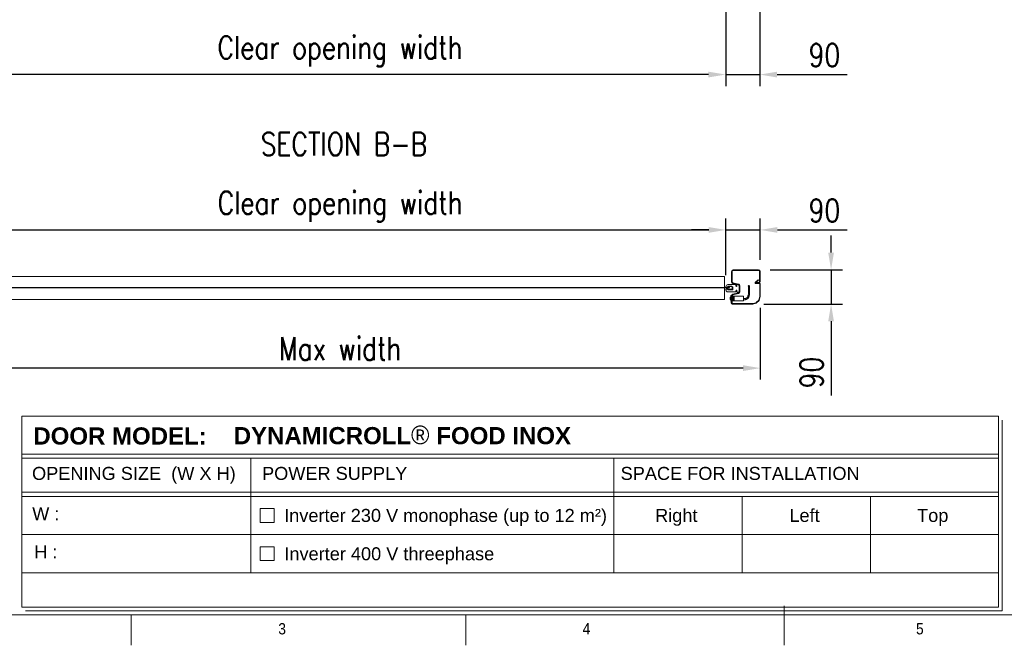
# Model space of a CAD drawing. Header units: millimetres. Extents: x 1545 to 17790, y 764 to 5765.
# Tile 3 of 5: x 3060 to 5640, y 964 to 2603. Entities that reach past the tile are written whole.
import ezdxf

# ---------------------------------------------------------------- set-up
doc = ezdxf.new("R2010")
doc.units = ezdxf.units.MM
doc.header["$LTSCALE"] = 50
doc.header["$PDSIZE"] = -1
doc.layers.add('FORMAT', color=7, linetype='Continuous')
doc.styles.add('NYIP', font='romans.shx', dxfattribs={"width": 0.8})
doc.styles.add('SLDTEXTSTYLE0', font='GOTHIC.TTF', dxfattribs={"width": 0.913})
doc.styles.get("Standard").update_dxf_attribs({"font": 'GOTHIC.TTF'})
doc.dimstyles.new('STANDARD35', dxfattribs={"dimscale": 35, "dimtxt": 2, "dimasz": 1.5, "dimexe": 1, "dimexo": 1, "dimgap": 0.7, "dimtad": 1, "dimdec": 0, "dimdsep": 46, "dimtxsty": 'NYIP', "dimcen": 0, "dimclrd": 1, "dimclre": 1, "dimclrt": 2, "dimadec": 0, "dimazin": 0, "dimtfac": 1, "dimtdec": 0, "dimtix": 1, "dimtmove": 0, "dimatfit": 3, "dimfxl": 0, "dimtvp": 1, "dimtolj": 1, "dimtzin": 0, "dimarcsym": 0})

# ---------------------------------------------------------------- blocks, each defined once
blk = doc.blocks.new('A$C7C9C4F3F')
at = {"layer": 'FORMAT', "color": 7, "lineweight": 5}
for p, q in [((8295, 0), (8295, 258.3)), ((199.3, 199.3), (16199.3, 199.3)), ((4017.9, 199.3), (4017.9, 0)), ((6210.3, 0), (6210.3, 199.3))]:
    blk.add_line(p, q, dxfattribs=at)
at = {"color": 7, "lineweight": 5, "char_height": 73.8, "attachment_point": 1, "style": 'SLDTEXTSTYLE0'}
for s, insert in [('3', (4981.2, 145.3)), ('4', (6974.3, 145.3))]:
    blk.add_mtext(s, dxfattribs=dict(at, insert=insert))
at = {"layer": 'FORMAT', "color": 7, "lineweight": 5, "insert": (9158.6, 145.3), "char_height": 73.8, "attachment_point": 1, "style": 'SLDTEXTSTYLE0'}
blk.add_mtext('5', dxfattribs=at)
blk = doc.blocks.new('*D26')
at = {"color": 1, "lineweight": -2, "transparency": 16777216}
for p, q in [((2889, 1933.7), (2889, 2082)), ((4910, 1933.7), (4910, 2082)), ((2934, 2052), (4865, 2052))]:
    blk.add_line(p, q, dxfattribs=at)
at = {"color": 1, "transparency": 16777216}
for points in [[(2934, 2059.5), (2934, 2044.5), (2889, 2052)], [(4865, 2059.5), (4865, 2044.5), (4910, 2052)]]:
    blk.add_solid(points, dxfattribs=at)
at = {"layer": 'Defpoints', "color": 0, "transparency": 16777216}
for p in [(4910, 2052), (2889, 1903.7), (4910, 1903.7)]:
    blk.add_point(p, dxfattribs=at)
at = {"color": 2, "lineweight": 5, "transparency": 16777216, "insert": (3899.5, 2113), "char_height": 60, "attachment_point": 5, "style": 'NYIP'}
blk.add_mtext('\\A1;Clear opening width', dxfattribs=at)
blk = doc.blocks.new('*D27')
at = {"color": 1, "lineweight": -2, "transparency": 16777216}
for p, q in [((4910, 1933.7), (4910, 2082)), ((5000, 1973.4), (5000, 2082)), ((4865, 2052), (4820, 2052)), ((4910, 2052), (5000, 2052)), ((5045, 2052), (5228.1, 2052))]:
    blk.add_line(p, q, dxfattribs=at)
at = {"color": 1, "transparency": 16777216}
for points in [[(4865, 2059.5), (4865, 2044.5), (4910, 2052)], [(5045, 2059.5), (5045, 2044.5), (5000, 2052)]]:
    blk.add_solid(points, dxfattribs=at)
at = {"layer": 'Defpoints', "color": 0, "transparency": 16777216}
for p in [(5000, 2052), (5000, 1943.4), (4910, 1903.7)]:
    blk.add_point(p, dxfattribs=at)
at = {"color": 2, "lineweight": 5, "transparency": 16777216, "insert": (5168.3, 2103), "char_height": 60, "attachment_point": 5, "style": 'NYIP'}
blk.add_mtext('\\A1;90', dxfattribs=at)
blk = doc.blocks.new('*D29')
at = {"color": 1, "lineweight": -2, "transparency": 16777216}
for p, q in [((2799, 1847.9), (2799, 1659.9)), ((5000, 1847.9), (5000, 1659.9)), ((4955, 1689.9), (2844, 1689.9))]:
    blk.add_line(p, q, dxfattribs=at)
at = {"color": 1, "transparency": 16777216}
for points in [[(2844, 1697.4), (2844, 1682.4), (2799, 1689.9)], [(4955, 1697.4), (4955, 1682.4), (5000, 1689.9)]]:
    blk.add_solid(points, dxfattribs=at)
at = {"layer": 'Defpoints', "color": 0, "transparency": 16777216}
for p in [(2799, 1877.9), (5000, 1877.9), (2799, 1689.9)]:
    blk.add_point(p, dxfattribs=at)
at = {"color": 2, "lineweight": 5, "transparency": 16777216, "insert": (3899.5, 1740.9), "char_height": 60, "attachment_point": 5, "style": 'NYIP'}
blk.add_mtext('\\A1;Max width', dxfattribs=at)
blk = doc.blocks.new('*D30')
at = {"color": 1, "lineweight": -2, "transparency": 16777216}
for p, q in [((5185.7, 1992.6), (5185.7, 2037.6)), ((5026.2, 1947.6), (5215.7, 1947.6)), ((5185.7, 1947.6), (5185.7, 1857.6)), ((5009.7, 1857.6), (5215.7, 1857.6)), ((5185.7, 1812.6), (5185.7, 1618.5))]:
    blk.add_line(p, q, dxfattribs=at)
at = {"color": 1, "transparency": 16777216}
for points in [[(5178.2, 1992.6), (5193.2, 1992.6), (5185.7, 1947.6)], [(5178.2, 1812.6), (5193.2, 1812.6), (5185.7, 1857.6)]]:
    blk.add_solid(points, dxfattribs=at)
at = {"layer": 'Defpoints', "color": 0, "transparency": 16777216}
for p in [(4996.2, 1947.6), (4979.7, 1857.6), (5185.7, 1857.6)]:
    blk.add_point(p, dxfattribs=at)
at = {"color": 2, "lineweight": 5, "transparency": 16777216, "insert": (5134.7, 1678.3), "char_height": 60, "attachment_point": 5, "rotation": 90, "style": 'NYIP'}
blk.add_mtext('\\A1;90', dxfattribs=at)
blk = doc.blocks.new('*D31')
at = {"color": 1, "lineweight": -2, "transparency": 16777216}
for p, q in [((2888.5, 2622.9), (2888.5, 2429.1)), ((4909.5, 2622.9), (4909.5, 2429.1)), ((4864.5, 2459.1), (2933.5, 2459.1))]:
    blk.add_line(p, q, dxfattribs=at)
at = {"color": 1, "transparency": 16777216}
for points in [[(2933.5, 2466.6), (2933.5, 2451.6), (2888.5, 2459.1)], [(4864.5, 2466.6), (4864.5, 2451.6), (4909.5, 2459.1)]]:
    blk.add_solid(points, dxfattribs=at)
at = {"layer": 'Defpoints', "color": 0, "transparency": 16777216}
for p in [(2888.5, 2652.9), (4909.5, 2652.9), (2888.5, 2459.1)]:
    blk.add_point(p, dxfattribs=at)
at = {"color": 2, "lineweight": 5, "transparency": 16777216, "insert": (3899, 2520.1), "char_height": 60, "attachment_point": 5, "style": 'NYIP'}
blk.add_mtext('\\A1;Clear opening width', dxfattribs=at)
blk = doc.blocks.new('*D32')
at = {"color": 1, "lineweight": -2, "transparency": 16777216}
for p, q in [((4909.5, 2622.9), (4909.5, 2429.1)), ((4999, 2622.9), (4999, 2429.1)), ((4864.5, 2459.1), (4819.5, 2459.1)), ((4909.5, 2459.1), (4999, 2459.1)), ((5044, 2459.1), (5228.1, 2459.1))]:
    blk.add_line(p, q, dxfattribs=at)
at = {"color": 1, "transparency": 16777216}
for points in [[(4864.5, 2466.6), (4864.5, 2451.6), (4909.5, 2459.1)], [(5044, 2466.6), (5044, 2451.6), (4999, 2459.1)]]:
    blk.add_solid(points, dxfattribs=at)
at = {"layer": 'Defpoints', "color": 0, "transparency": 16777216}
for p in [(4909.5, 2652.9), (4999, 2652.9), (4999, 2459.1)]:
    blk.add_point(p, dxfattribs=at)
at = {"color": 2, "lineweight": 5, "transparency": 16777216, "insert": (5168.3, 2510.1), "char_height": 60, "attachment_point": 5, "style": 'NYIP'}
blk.add_mtext('\\A1;90', dxfattribs=at)

msp = doc.modelspace()

# ---------------------------------------------------------------- linework, layer by layer
at = {"lineweight": 5}
for p, q in [((4925, 1915.9), (4925, 1943.4)), ((4926.5, 1915.9), (4926.5, 1943.4)), ((4929.1, 1947.6), (4995.8, 1947.6)), ((4929.1, 1946.1), (4995.8, 1946.1)), ((4998.5, 1943.4), (4998.5, 1916.8)), ((5000, 1943.4), (5000, 1916.8)), ((4906.6, 1930), (2888.6, 1930)), ((4906.6, 1930), (4906.6, 1901.5)), ((4943, 1908.1), (4928.1, 1911.8)), ((4943.3, 1909.6), (4928.5, 1913.3)), ((4940, 1909.7), (4944, 1909.7)), ((4987.3, 1915.3), (4994.4, 1921.2)), ((4988, 1914.1), (4988, 1912.6)), ((4995.8, 1914.1), (4988, 1914.1)), ((4995.8, 1912.6), (4988, 1912.6)), ((4988.1, 1914.4), (4995.2, 1920.3)), ((4997.8, 1912.6), (4988.7, 1912.6)), ((4997.8, 1911.4), (4988.7, 1911.4)), ((4995.2, 1920.3), (4994.4, 1921.2)), ((4998.8, 1877.9), (4998.8, 1910.4)), ((5000, 1877.9), (5000, 1910.4)), ((4889.6, 1901.5), (2909.6, 1901.5)), ((4889.6, 1900), (2909.6, 1900)), ((4889.6, 1900), (4889.6, 1901.5)), ((4919.6, 1901.5), (4889.6, 1901.5)), ((4919.6, 1900), (4889.6, 1900)), ((4906.6, 1900), (4906.6, 1870)), ((4910, 1901.2), (4910, 1903.7)), ((4914.1, 1901.2), (4910, 1901.2)), ((4910, 1894.7), (4910, 1897.2)), ((4910, 1897.2), (4914.1, 1897.2)), ((4910.6, 1902), (4910.6, 1901.5)), ((4910.6, 1902), (4915.1, 1902)), ((4919.6, 1901.5), (4910.6, 1901.5)), ((4910.6, 1900), (4910.6, 1899.5)), ((4910.6, 1900), (4919.6, 1900)), ((4915.1, 1899.5), (4910.6, 1899.5)), ((4915.1, 1903.5), (4914.1, 1901.2)), ((4914.1, 1897.2), (4915.1, 1894.8)), ((4915, 1908.7), (4935.3, 1908.7)), ((4935.3, 1889.7), (4915, 1889.7)), ((4915.1, 1902), (4915.1, 1904.5)), ((4926.6, 1903.5), (4915.1, 1903.5)), ((4915.1, 1897.1), (4915.1, 1899.5)), ((4915.1, 1894.8), (4926.6, 1894.8)), ((4915.4, 1904.8), (4925.5, 1904.8)), ((4925.5, 1896.8), (4915.4, 1896.8)), ((4919.6, 1901.5), (4919.6, 1900)), ((4926.4, 1896.8), (4925.5, 1896.8)), ((4926, 1897), (4926.7, 1897)), ((4926.5, 1900.8), (4927.1, 1900.8)), ((4926.7, 1897), (4926.7, 1897)), ((4928.1, 1883.4), (4943, 1887.1)), ((4928.5, 1881.9), (4943.3, 1885.6)), ((4928.6, 1896.8), (4928.6, 1901.5)), ((4936.3, 1907.7), (4936.3, 1905.5)), ((4936.3, 1892.8), (4936.3, 1890.7)), ((4939, 1905.5), (4939, 1908.7)), ((4939, 1889.7), (4939, 1892.8)), ((4944, 1888.7), (4940, 1888.7)), ((4945, 1908.7), (4945, 1889.7)), ((4945, 1889.7), (4945, 1905.5)), ((4946.5, 1889.7), (4946.5, 1905.5)), ((4906.6, 1870), (2888.6, 1870)), ((4923, 1876.6), (4922.7, 1876.6)), ((4922.7, 1868.6), (4922.7, 1876.6)), ((4922.7, 1868.6), (4923, 1868.6)), ((4924, 1880.1), (4923, 1880.1)), ((4923, 1865.1), (4923, 1880.1)), ((4923, 1865.1), (4924, 1865.1)), ((4924, 1880.6), (4924, 1859.8)), ((4925.2, 1880.6), (4924, 1880.6)), ((4925, 1858.6), (4925, 1879.4)), ((4925, 1858.6), (4926.5, 1858.6)), ((4925.2, 1880.6), (4925.2, 1859.8)), ((4926.2, 1858.8), (4979.7, 1858.8)), ((4926.2, 1857.6), (4979.7, 1857.6)), ((4931.5, 1878.6), (4926.5, 1879.6)), ((4931.5, 1878.6), (4926.5, 1879.6)), ((4926.5, 1858.6), (4926.5, 1879.4)), ((4926.5, 1877.7), (4927.6, 1877.5)), ((4926.5, 1877.6), (4931.5, 1877)), ((4931.5, 1875.4), (4926.5, 1876)), ((4926.5, 1875.4), (4931.5, 1874.8)), ((4926.5, 1874.4), (4931.5, 1874.4)), ((4926.5, 1872.4), (4931.5, 1872.4)), ((4926.5, 1872.3), (4931.5, 1872.3)), ((4931.5, 1869.3), (4926.5, 1868.5)), ((4926.5, 1867.7), (4931.5, 1868.5)), ((4931.5, 1867.3), (4926.5, 1866.5)), ((4926.5, 1865.9), (4931.5, 1866.9)), ((4926.5, 1865.6), (4931.5, 1866.6)), ((4926.9, 1877.6), (4926.6, 1877.6)), ((4956.5, 1878.6), (4931.5, 1878.6)), ((4931.5, 1878.6), (4931.5, 1878.5)), ((4931.5, 1878.6), (4931.5, 1878.6)), ((4931.5, 1878.5), (4931.5, 1877.7)), ((4931.5, 1877.7), (4931.5, 1877)), ((4931.5, 1877), (4931.5, 1875.4)), ((4931.5, 1875.4), (4931.5, 1871.3)), ((4931.5, 1871.3), (4931.5, 1869.4)), ((4931.5, 1869.4), (4931.5, 1868.5)), ((4931.5, 1868.5), (4931.5, 1867.3)), ((4931.5, 1867.3), (4931.5, 1866.9)), ((4931.5, 1866.9), (4931.5, 1866.6)), ((4931.5, 1866.6), (4956.5, 1866.6)), ((4956.5, 1878.6), (4956.5, 1878.2)), ((4956.5, 1878.2), (4956.5, 1866.6)), ((4979.9, 1858.8), (4989.1, 1861.3)), ((4980.3, 1857.7), (4989.4, 1860.1)), ((4989.5, 1861.6), (4996, 1868)), ((4990.4, 1860.7), (4996.9, 1867.2)), ((4996.3, 1868.5), (4998.7, 1877.6)), ((4997.4, 1868.2), (4999.9, 1877.3)), ((3064.9, 1563.9), (5624.1, 1563.9)), ((3064.9, 1563.9), (3064.9, 1063.9)), ((5624.1, 1563.9), (5624.1, 1063.9)), ((5634.4, 1553.6), (5634.4, 1053.6)), ((3064.9, 1464.5), (5624.1, 1464.5)), ((3064.9, 1453.6), (5624.1, 1453.6)), ((3665.1, 1453.6), (3665.1, 1153.6)), ((4616.8, 1453.6), (4616.8, 1153.6)), ((3064.9, 1364.5), (5624.1, 1364.5)), ((3064.9, 1353.6), (5624.1, 1353.6)), ((4952.8, 1353.6), (4952.8, 1153.6)), ((5288.8, 1353.6), (5288.8, 1153.6)), ((3690.2, 1321.6), (3726.2, 1321.6)), ((3690.2, 1285.6), (3690.2, 1321.6)), ((3726.2, 1321.6), (3726.2, 1285.6)), ((3726.2, 1285.6), (3690.2, 1285.6)), ((3064.9, 1253.6), (5624.1, 1253.6)), ((3690.2, 1221.6), (3726.2, 1221.6)), ((3690.2, 1185.6), (3690.2, 1221.6)), ((3726.2, 1221.6), (3726.2, 1185.6)), ((3726.2, 1185.6), (3690.2, 1185.6)), ((3064.9, 1153.6), (5624.1, 1153.6)), ((3064.9, 1063.9), (5624.1, 1063.9)), ((3075.2, 1053.6), (5634.4, 1053.6)), ((5634.4, 1053.6), (4414.8, 1053.6)), ((4425.1, 1053.6), (5634.4, 1053.6))]:
    msp.add_line(p, q, dxfattribs=at)
at = {"lineweight": 5, "flags": 128}
msp.add_lwpolyline([(4971.8, 1905.5), (4971.7, 1905.3), (4971.4, 1905.1), (4970.9, 1905), (4970.3, 1904.9), (4969.8, 1905), (4969.3, 1905.1), (4968.9, 1905.3), (4968.8, 1905.5), (4968.9, 1905.7), (4969.3, 1905.9), (4969.8, 1906), (4970.3, 1906.1), (4970.9, 1906), (4971.4, 1905.9), (4971.7, 1905.8), (4971.8, 1905.5)], dxfattribs=at)
at = {"lineweight": 5}
for centre, radius, start, end in [((4929.1, 1943.4), 4.17, 90, 180), ((4929.1, 1943.4), 2.67, 90, 180), ((4995.8, 1943.4), 4.17, 0, 90), ((4995.8, 1943.4), 2.67, 0, 90), ((4929.1, 1915.9), 4.17, 180, 256), ((4929.1, 1915.9), 2.67, 180, 256), ((4940, 1908.7), 1, 90, 180), ((4942.3, 1905.5), 4.17, 0, 76), ((4944, 1908.7), 1, 0, 90), ((4988.7, 1913.6), 2.2, 130, 270), ((4988.7, 1913.6), 1, 130, 270), ((4995.8, 1916.8), 4.17, 270, 0), ((4995.8, 1916.8), 2.67, 270, 0), ((4997.8, 1910.4), 2.2, 0, 90), ((4997.8, 1910.4), 1, 0, 90), ((4915, 1903.7), 5, 90, 180), ((4915, 1894.7), 5, 180, 270), ((4915.4, 1904.5), 0.3, 90, 180), ((4915.4, 1897.1), 0.3, 180, 270), ((4929.1, 1879.4), 4.17, 104, 180), ((4926.4, 1897.1), 0.3, 270, 355.1552), ((4926.4, 1897.1), 0.299, 270.1349, 355.1392), ((4926.6, 1901.5), 2, 0, 90), ((4926.6, 1896.8), 2, 270, 0), ((4935.3, 1907.7), 1, 0, 90), ((4935.3, 1890.7), 1, 270, 0), ((4937.6, 1905.5), 1.35, 180, 0), ((4937.6, 1892.8), 1.35, 0, 180), ((4940, 1889.7), 1, 180, 270), ((4942.3, 1905.5), 2.67, 0, 76), ((4942.3, 1889.7), 2.67, 284, 0), ((4942.3, 1889.7), 4.17, 284, 0), ((4944, 1889.7), 1, 270, 0), ((4927.3, 1872.6), 6.08, 138.8879, 221.1121), ((4926.2, 1859.8), 2.2, 180, 270), ((4926.2, 1859.8), 1, 180, 270), ((4929.1, 1879.4), 2.67, 104, 180), ((4979.7, 1859.8), 1, 270, 285), ((4979.7, 1859.8), 2.2, 270, 285), ((4988.8, 1862.3), 1, 285, 315), ((4988.8, 1862.3), 2.2, 285, 315), ((4995.3, 1868.7), 1, 315, 345), ((4995.3, 1868.7), 2.2, 315, 345), ((4997.8, 1877.9), 1, 345, 360), ((4997.8, 1877.9), 2.2, 345, 0)]:
    msp.add_arc(centre, radius, start, end, dxfattribs=at)
for points, knots in [([(4926, 1904.5), (4926, 1904.5), (4926, 1904.5), (4926, 1904.6), (4925.9, 1904.6), (4925.8, 1904.7), (4925.7, 1904.8), (4925.6, 1904.8), (4925.5, 1904.8)], [0, 0, 0, 0, 0.024634, 0.131788, 0.277047, 0.484694, 0.700233, 1, 1, 1, 1]), ([(4925.5, 1896.8), (4925.6, 1896.8), (4925.7, 1896.8), (4925.9, 1896.8), (4926, 1896.9), (4926, 1897), (4926, 1897), (4926, 1897)], [0, 0, 0, 0, 0.300103, 0.628125, 0.78127, 0.935837, 1, 1, 1, 1]), ([(4926.5, 1900.8), (4926.3, 1901.8), (4926.2, 1903.1), (4926, 1904.3), (4926, 1904.5)], [0, 0, 0, 0, 0.86381, 1, 1, 1, 1]), ([(4926, 1897), (4926.2, 1898.1), (4926.3, 1899.4), (4926.5, 1900.6), (4926.5, 1900.8)], [0, 0, 0, 0, 0.875661, 1, 1, 1, 1]), ([(4926.7, 1897), (4926.8, 1897.5), (4926.8, 1898), (4926.9, 1899.3), (4927, 1900.1), (4927.1, 1900.8)], [0, 0, 0, 0, 0.3426015, 0.4628722, 1, 1, 1, 1]), ([(4927.1, 1900.8), (4927, 1901.4), (4926.9, 1902.2), (4926.9, 1903.2), (4926.8, 1903.4), (4926.8, 1903.5)], [0, 0, 0, 0, 0.7341, 0.898473, 1, 1, 1, 1]), ([(4956.5, 1869), (4957.3, 1869), (4959, 1869.1), (4961.4, 1869.3), (4963.6, 1869.8), (4965.6, 1871.1), (4967.8, 1872.3), (4969.3, 1874.3), (4970.2, 1876.2), (4970.9, 1878.3), (4971.5, 1880.7), (4972.1, 1884.1), (4972.3, 1888.5), (4972.3, 1892.7), (4972.3, 1895.9), (4972.3, 1898.4), (4972.2, 1901.7), (4972, 1904.2), (4971.8, 1905.6)], [0, 0, 0, 0, 0.050849, 0.102146, 0.148679, 0.188162, 0.252141, 0.303342, 0.344239, 0.390483, 0.447426, 0.504322, 0.622798, 0.738439, 0.782377, 0.834571, 0.907051, 1, 1, 1, 1]), ([(4968.8, 1905.5), (4969, 1903.9), (4969.2, 1901.2), (4969.3, 1897.7), (4969.3, 1894.9), (4969.3, 1892.1), (4969.3, 1888.8), (4969.1, 1885.3), (4968.8, 1882), (4968.1, 1879.2), (4967.3, 1877), (4966.6, 1875.5), (4965.6, 1874.6), (4964.4, 1873.9), (4963.1, 1873), (4961.3, 1872.3), (4959, 1872.2), (4957.4, 1872), (4956.5, 1872)], [0, 0, 0, 0, 0.115023, 0.20007, 0.259302, 0.316539, 0.409142, 0.501981, 0.575741, 0.653797, 0.711471, 0.751291, 0.776072, 0.807382, 0.845865, 0.887795, 0.937407, 1, 1, 1, 1]), ([(4926.5, 1879.4), (4927.8, 1879.1), (4929.5, 1878.8), (4931.2, 1878.5), (4931.5, 1878.5)], [0, 0, 0, 0, 0.811583, 1, 1, 1, 1]), ([(4931.5, 1877.7), (4931.2, 1877.8), (4929.5, 1878.1), (4927.8, 1878.4), (4926.5, 1878.6)], [0, 0, 0, 0, 0.188102, 1, 1, 1, 1]), ([(4931.5, 1871.7), (4931.1, 1871.6), (4929.5, 1871.5), (4927.8, 1871.4), (4926.5, 1871.3)], [0, 0, 0, 0, 0.211087, 1, 1, 1, 1]), ([(4926.5, 1870.9), (4927.8, 1871), (4929.5, 1871.1), (4931.2, 1871.2), (4931.5, 1871.3)], [0, 0, 0, 0, 0.809047, 1, 1, 1, 1]), ([(4931.5, 1869.4), (4931.2, 1869.4), (4929.5, 1869.3), (4927.8, 1869.1), (4926.5, 1869)], [0, 0, 0, 0, 0.190953, 1, 1, 1, 1])]:
    msp.add_open_spline(points, degree=3, knots=knots, dxfattribs=at)

# ---------------------------------------------------------------- block references
at = {"lineweight": 5, "xscale": 0.4, "yscale": 0.4, "zscale": 0.4}
msp.add_blockref('A$C7C9C4F3F', (1744.9, 963.5), dxfattribs=at)

# ---------------------------------------------------------------- texts
at = {"color": 2, "lineweight": 5, "insert": (3909.5, 2276.9, 1.5), "char_height": 60, "attachment_point": 5, "style": 'NYIP'}
msp.add_mtext('\\A1;SECTION B-B', dxfattribs=at)
at = {"lineweight": 5}
for s, insert, char_height, width, attachment_point in [('{\\fArial|b1|i0|c0|p34;DOOR MODEL:}', (3322.6, 1534.6), 45.022, 498.031, 2), ('{\\fArial|b1|i0|c0|p34;DYNAMICROLL\\fCentury Gothic|b0|i0|c0|p34;\\H1.0833x;® \\fArial|b1|i0|c0|p34;\\H0.92311x;FOOD INOX}', (3620.6, 1539.2), 45.0216, 2870.474, 1), ('{\\fArial|b0|i0|c0|p34;OPENING SIZE  (W X H)}', (3358.9, 1431), 34.043, 806.902, 2), ('{\\fArial|b0|i0|c0|p34;POWER SUPPLY}', (3885, 1431), 34.043, 806.902, 2), ('{\\fArial|b0|i0|c0|p34;SPACE FOR INSTALLATION}', (4947.4, 1431), 34.043, 806.902, 2), ('{\\fArial|b0|i0|c0|p34;W :}', (3128.2, 1325.5), 34.043, 90.063, 2), ('{\\fArial|b0|i0|c0|p34;Inverter 230 V monophase (up to 12 m²)}', (4175.6, 1320.9), 34.043, 897.538, 2), ('{\\fArial|b0|i0|c0|p34;Right}', (4780.1, 1320.9), 34.043, 136.704, 2), ('{\\fArial|b0|i0|c0|p34;Left}', (5116.1, 1320.9), 34.043, 136.704, 2), ('{\\fArial|b0|i0|c0|p34;Top}', (5452.1, 1320.9), 34.043, 136.704, 2), ('{\\fArial|b0|i0|c0|p34;H :}', (3128.2, 1225.5), 34.043, 90.063, 2), ('{\\fArial|b0|i0|c0|p34;Inverter 400 V threephase}', (4028.1, 1220.4), 34.043, 897.538, 2)]:
    msp.add_mtext(s, dxfattribs=dict(at, insert=insert, char_height=char_height, width=width, attachment_point=attachment_point))

# ---------------------------------------------------------------- dimensions: what is measured, and where the dimension line sits
at = {"color": 1, "lineweight": 5}
dim = msp.add_linear_dim(base=(2888.5, 2459.1), p1=(4909.5, 2652.9), p2=(2888.5, 2652.9), angle=180, text='Clear opening width', dimstyle='STANDARD35', override={"dimscale": 30}, dxfattribs=at)
dim.commit()
dim.dimension.update_dxf_attribs({"geometry": '*D31', "text_midpoint": (3899, 2520.1)})
for base, p1, p2, angle, picture, middle in [((4998.974424, 2459.146101), (4909.474418, 2652.911309), (4998.974424, 2652.911429), 180, '*D32', (5168.260138, 2459.146101)), ((5185.7, 1857.6), (4996.2, 1947.6), (4979.7, 1857.6), 90, '*D30', (5185.7, 1678.3))]:
    dim = msp.add_linear_dim(base=base, p1=p1, p2=p2, angle=angle, dimstyle='STANDARD35', override={"dimscale": 30}, dxfattribs=at)
    dim.commit()
    dim.dimension.update_dxf_attribs({"geometry": picture, "text_midpoint": middle, "dimtype": 160})
for base, p1, p2, text, picture, middle in [((4910, 2052), (2889, 1903.7), (4910, 1903.7), 'Clear opening width', '*D26', (3899.5, 2113)), ((2799, 1689.9), (5000, 1877.9), (2799, 1877.9), 'Max width', '*D29', (3899.5, 1740.9))]:
    dim = msp.add_linear_dim(base=base, p1=p1, p2=p2, text=text, dimstyle='STANDARD35', override={"dimscale": 30}, dxfattribs=at)
    dim.commit()
    dim.dimension.update_dxf_attribs({"geometry": picture, "text_midpoint": middle})
dim = msp.add_linear_dim(base=(5000, 2052), p1=(4910, 1903.7), p2=(5000, 1943.4), dimstyle='STANDARD35', override={"dimscale": 30}, dxfattribs=at)
dim.commit()
dim.dimension.update_dxf_attribs({"geometry": '*D27', "text_midpoint": (5168.3, 2052), "dimtype": 160})

doc.saveas('drawing.dxf')
